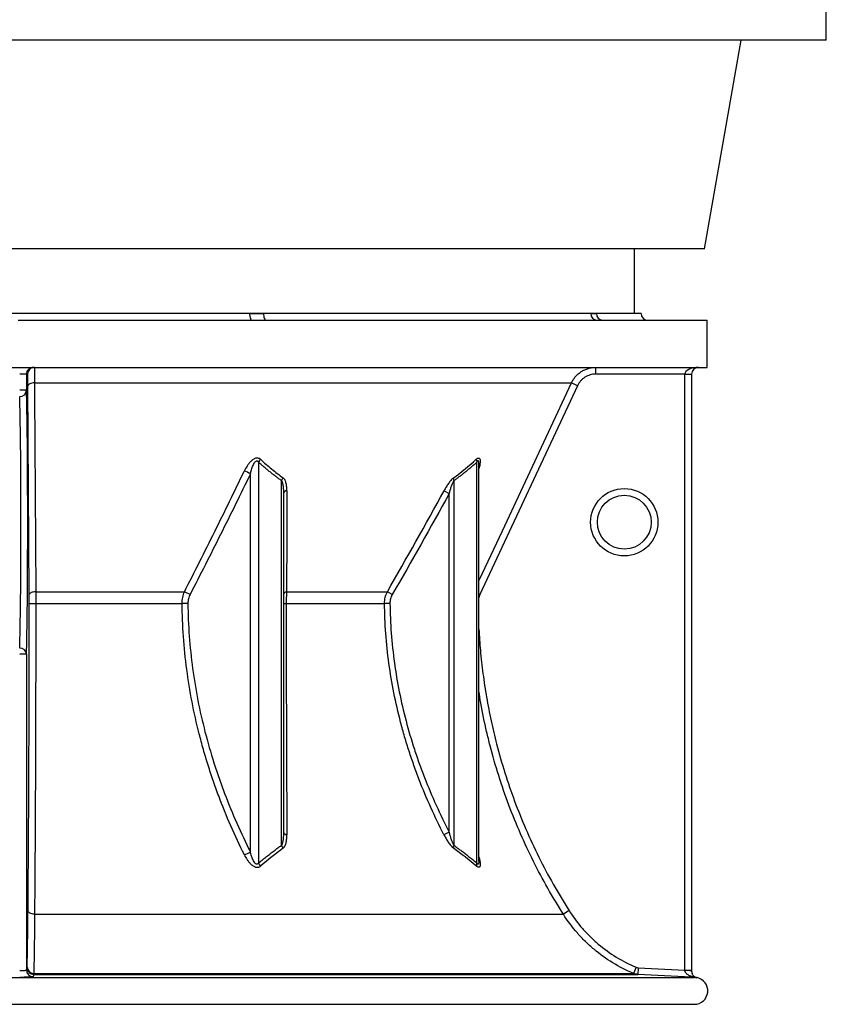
# Model space of a CAD drawing. Header units: millimetres. Extents: x 1979 to 3209, y 561 to 4041.
# Tile 2 of 8: x 2595 to 3194, y 561 to 1292. Entities that reach past the tile are written whole.
import ezdxf

# ---------------------------------------------------------------- set-up
doc = ezdxf.new("R2010")
doc.units = ezdxf.units.MM

msp = doc.modelspace()

# ---------------------------------------------------------------- linework, layer by layer
at = {"color": 7, "linetype": 'Continuous', "lineweight": 25}
for p, q in [((3193.53, 1276.67), (3193.53, 1306.67)), ((3193.53, 1276.67), (1993.53, 1276.67)), ((3103.03, 1121.78), (3130.34, 1276.67)), ((3103.03, 1121.78), (2084.03, 1121.78)), ((3051.03, 1073.78), (3051.03, 1121.78)), ((2765.34, 1073.78), (2421.71, 1073.78)), ((2593.53, 1068.78), (3105.03, 1068.78)), ((2775.67, 1073.78), (2765.34, 1073.78)), ((3018.65, 1073.78), (2775.67, 1073.78)), ((3022.93, 1073.78), (3018.65, 1073.78)), ((3056.03, 1073.78), (3022.93, 1073.78)), ((3105.03, 1033.78), (3105.03, 1068.78)), ((2082.03, 1033.78), (3105.03, 1033.78)), ((3022.4, 1028.78), (3022.4, 1033.78)), ((2599.65, 1028.78), (2594.65, 1028.78)), ((2599.65, 1028.78), (2599.65, 1016.86)), ((2600.54, 1028.78), (2599.65, 1028.78)), ((3088.53, 1028.78), (3022.4, 1028.78)), ((3088.53, 1028.78), (3093.53, 1028.78)), ((3088.53, 586.15), (3088.53, 1028.78)), ((3093.53, 1028.78), (3093.53, 586.15)), ((2599.65, 1016.86), (2594.65, 1016.86)), ((2601.74, 865.03), (2600.73, 1020.12)), ((2605.6, 1022.23), (3004.26, 1022.23)), ((3008.79, 1020.12), (2936.37, 865.03)), ((3008.79, 1020.12), (3004.26, 1022.23)), ((2771.97, 963.38), (2771.97, 665.73)), ((2934.13, 665.73), (2934.13, 963.38)), ((2935.56, 961.87), (2935.55, 962.1)), ((2935.59, 667.04), (2935.59, 961.87)), ((2765.93, 673.91), (2765.93, 954.66)), ((2789, 678.82), (2789, 949.65)), ((2917.09, 949.65), (2917.09, 678.82)), ((2790.47, 940.07), (2790.47, 688.68)), ((2909.72, 942.18), (2913.56, 940.07)), ((2913.56, 688.68), (2913.56, 940.07)), ((2606.57, 867.14), (2716.95, 867.14)), ((2792.8, 867.14), (2867.64, 867.14)), ((2871.3, 865.03), (2867.64, 867.14)), ((2606.57, 858.51), (2715.23, 858.51)), ((2792.52, 858.51), (2865.53, 858.51)), ((2869.56, 858.55), (2865.53, 858.51)), ((2599.65, 820.71), (2594.65, 820.71)), ((2599.65, 820.71), (2599.65, 586.29)), ((2913.56, 688.68), (2909.68, 686.67)), ((3002.53, 630.34), (2998.31, 627.66)), ((2605.69, 627.66), (2998.31, 627.66)), ((2599.65, 586.29), (2600.1, 587.96)), ((3052.24, 588.35), (3050.3, 583.74)), ((3053.92, 587.96), (3053.66, 582.97)), ((3053.92, 587.96), (3088.53, 586.15)), ((3088.53, 586.15), (3093.53, 586.15)), ((2091.4, 580.77), (3095.65, 580.77)), ((2605.07, 583.74), (3050.3, 583.74)), ((2605.09, 582.97), (3053.66, 582.97)), ((3095.66, 580.84), (3095.65, 580.77)), ((3097.53, 580.58), (3097.52, 580.58)), ((2092.03, 560.78), (3095.03, 560.78))]:
    msp.add_line(p, q, dxfattribs=at)
at = {"color": 1, "linetype": 'Continuous', "lineweight": 25}
for p, q in [((2936.37, 865.03), (2935.59, 865.39)), ((3097.52, 580.58), (3097.4, 580.52)), ((2091.48, 560.78), (3095.57, 560.78))]:
    msp.add_line(p, q, dxfattribs=at)
at = {"color": 7, "linetype": 'Continuous', "lineweight": 25, "flags": 128}
for points in [[(2765.34, 1073.78), (2765.38, 1072.81), (2765.48, 1071.87), (2765.66, 1071), (2765.89, 1070.25), (2766.17, 1069.62), (2766.49, 1069.16), (2766.84, 1068.88), (2767.2, 1068.78)], [(2775.67, 1073.78), (2775.71, 1072.81), (2775.82, 1071.87), (2776, 1071), (2776.24, 1070.25), (2776.54, 1069.62), (2776.88, 1069.16), (2777.25, 1068.88), (2777.64, 1068.78)], [(2605.6, 1022.23), (2604.65, 1022.18), (2603.74, 1022.05), (2602.9, 1021.85), (2602.17, 1021.59), (2601.57, 1021.27), (2601.11, 1020.91), (2600.83, 1020.52), (2600.73, 1020.12)], [(2605.6, 1022.23), (2605.65, 1013.17), (2605.88, 976.93), (2606.57, 867.14)], [(2606.57, 867.14), (2605.62, 867.08), (2604.72, 866.95), (2603.89, 866.75), (2603.17, 866.49), (2602.57, 866.17), (2602.12, 865.81), (2601.84, 865.43), (2601.74, 865.03)], [(2719.54, 858.55), (2719.04, 858.54), (2718.52, 858.54), (2717.97, 858.53), (2717.42, 858.53), (2716.86, 858.52), (2716.31, 858.51), (2715.76, 858.51), (2715.23, 858.51)], [(2605.69, 627.66), (2604.74, 627.73), (2603.83, 627.89), (2602.99, 628.15), (2602.26, 628.48), (2601.65, 628.88), (2601.2, 629.34), (2600.92, 629.83), (2600.82, 630.34)], [(2605.09, 582.97), (2604.95, 582.44), (2604.65, 581.29)], [(3095.65, 580.77), (3088.28, 581.15), (3053.66, 582.97)]]:
    msp.add_lwpolyline(points, dxfattribs=at)
at = {"color": 1, "linetype": 'Continuous', "lineweight": 25, "flags": 128}
msp.add_lwpolyline([(2935.59, 875.17), (2936.07, 876.2), (2953, 912.44), (3004.26, 1022.23)], dxfattribs=at)
at = {"color": 7, "linetype": 'Continuous', "lineweight": 25}
for radius in [25, 20]:
    msp.add_circle((3043.53, 918.78), radius, dxfattribs=at)
for centre, radius, start, end in [((3023.46, 1073.59), 4.81, 177.69044, 267.48727), ((3027.76, 1073.61), 4.83, 177.95364, 267.79583), ((3061.03, 1073.78), 5, 180, 270), ((2604.65, 1028.78), 5, 90.00279, 180.00279), ((2605.54, 1028.78), 5, 90.00279, 180.00279), ((3098.53, 1028.78), 5, 90, 180), ((2594.79, 1017.06), 4.87, 268.45013, 357.64943), ((2779.11, 960.13), 7.85, 136.8275, 155.4744), ((2938.51, 965.47), 4.86, 179.67551, 205.42503), ((2755.74, 938.79), 18.86, 57.26812, 72.41188), ((2796.17, 947.04), 7.62, 141.68389, 159.94939), ((2922.03, 951.52), 5.28, 177.34638, 200.71174), ((2793.27, 939.29), 2.91, 94.26761, 164.3313), ((2710.8, 849.94), 18.27, 55.69365, 70.3415), ((2793.17, 864.38), 2.78, 97.63795, 166.64193), ((2605.44, 993.15), 134.65, 268.43544, 270.48073), ((2792.19, 889.89), 31.39, 266.85867, 270.59812), ((2594.79, 820.51), 4.87, 2.35057, 91.54987), ((2793.19, 689.51), 2.85, 197.04911, 266.6737), ((2755.76, 689.15), 18.32, 288.07593, 303.71638), ((2796.17, 681.42), 7.62, 199.96794, 218.29732), ((2922.04, 676.96), 5.28, 159.36644, 182.80506), ((2779.16, 668.73), 7.79, 202.64215, 222.57318), ((2938.62, 663.76), 4.9, 156.36, 183.58192), ((2604.65, 586.29), 5, 180.08542, 269.91982), ((2605.1, 587.97), 5, 180.0854, 269.91223), ((2604.96, 588.58), 4.84, 182.7658, 271.34919), ((3089.78, 567.47), 18.38, 78.24084, 93.85811), ((3098.53, 585.48), 5, 180.00483, 200.95803), ((3098.53, 585.48), 5, 227.63927, 258.38062), ((3095.53, 570.78), 10, 270.24278, 78.48574), ((3095.81, 577.1), 3.74, 72.11256, 92.39953), ((3095.03, 688.78), 128, 270, 270.24278)]:
    msp.add_arc(centre, radius, start, end, dxfattribs=at)
for centre, major_axis, ratio, start_param, end_param in [((3098.53, 1028.78), (10, 0), 0.5, 1.570796, 3.141593), ((2599.13, 918.78), (0, 105), 0.013964, 3.5068, 5.917978), ((2594.13, 918.78), (0, 100), 0.014662, 3.5068, 5.917978)]:
    msp.add_ellipse(centre, major_axis=major_axis, ratio=ratio, start_param=start_param, end_param=end_param, dxfattribs=at)
for points, knots in [([(2765.34, 1073.78), (2766.21, 1073.78), (2767.07, 1073.75), (2768.8, 1073.7), (2769.66, 1073.68), (2771.38, 1073.68), (2772.24, 1073.7), (2773.95, 1073.75), (2774.81, 1073.78), (2775.67, 1073.78)], [0, 0, 0, 0, 0.25, 0.25, 0.5, 0.5, 0.75, 0.75, 1, 1, 1, 1]), ([(3018.65, 1073.78), (3019.02, 1073.78), (3019.38, 1073.75), (3020.11, 1073.7), (3020.46, 1073.68), (3021.18, 1073.68), (3021.53, 1073.7), (3022.23, 1073.75), (3022.58, 1073.78), (3022.93, 1073.78)], [0, 0, 0, 0, 0.25, 0.25, 0.5, 0.5, 0.75, 0.75, 1, 1, 1, 1]), ([(2605.54, 1033.78), (2605.54, 1033.78), (2605.55, 1033.71), (2605.55, 1033.45), (2605.55, 1033.25), (2605.56, 1032.85), (2605.56, 1032.7), (2605.56, 1032.37), (2605.56, 1032.19), (2605.57, 1031.61), (2605.57, 1031.16), (2605.58, 1030.41), (2605.58, 1030.14), (2605.58, 1029.57), (2605.58, 1029.28), (2605.58, 1028.35), (2605.59, 1027.69), (2605.59, 1026.27), (2605.59, 1025.52), (2605.59, 1024.33), (2605.59, 1023.92), (2605.59, 1023.09), (2605.6, 1022.67), (2605.6, 1022.23)], [0, 0, 0, 0, 0.125, 0.125, 0.25, 0.25, 0.3125, 0.3125, 0.375, 0.375, 0.5, 0.5, 0.5625, 0.5625, 0.625, 0.625, 0.75, 0.75, 0.875, 0.875, 0.9375, 0.9375, 1, 1, 1, 1]), ([(3004.26, 1022.23), (3004.67, 1023.1), (3005.13, 1023.92), (3006.16, 1025.5), (3006.72, 1026.25), (3007.66, 1027.32), (3007.99, 1027.66), (3008.66, 1028.33), (3009.01, 1028.65), (3010.09, 1029.58), (3010.84, 1030.14), (3012.03, 1030.9), (3012.44, 1031.13), (3013.27, 1031.59), (3013.7, 1031.8), (3015, 1032.39), (3015.88, 1032.71), (3017.69, 1033.24), (3018.61, 1033.44), (3020.02, 1033.65), (3020.5, 1033.7), (3021.45, 1033.76), (3021.92, 1033.78), (3022.4, 1033.78)], [0, 0, 0, 0, 0.125, 0.125, 0.25, 0.25, 0.3125, 0.3125, 0.375, 0.375, 0.5, 0.5, 0.5625, 0.5625, 0.625, 0.625, 0.75, 0.75, 0.875, 0.875, 0.9375, 0.9375, 1, 1, 1, 1]), ([(2600.73, 1020.12), (2600.73, 1020.77), (2600.72, 1021.4), (2600.71, 1022.59), (2600.7, 1023.15), (2600.69, 1024.21), (2600.68, 1024.71), (2600.67, 1025.4), (2600.67, 1025.63), (2600.66, 1026.05), (2600.66, 1026.25), (2600.64, 1026.82), (2600.63, 1027.15), (2600.62, 1027.59), (2600.62, 1027.73), (2600.61, 1027.97), (2600.6, 1028.09), (2600.58, 1028.58), (2600.56, 1028.78), (2600.54, 1028.78)], [0, 0, 0, 0, 0.125, 0.125, 0.25, 0.25, 0.375, 0.375, 0.4375, 0.4375, 0.5, 0.5, 0.625, 0.625, 0.6875, 0.6875, 0.75, 0.75, 1, 1, 1, 1]), ([(3022.4, 1028.78), (3021.68, 1028.78), (3020.97, 1028.73), (3019.56, 1028.53), (3018.86, 1028.38), (3017.51, 1027.98), (3016.85, 1027.74), (3015.87, 1027.3), (3015.55, 1027.14), (3014.93, 1026.8), (3014.62, 1026.62), (3013.73, 1026.05), (3013.16, 1025.63), (3012.35, 1024.94), (3012.09, 1024.7), (3011.58, 1024.19), (3011.34, 1023.93), (3010.17, 1022.6), (3009.4, 1021.42), (3008.79, 1020.12)], [0, 0, 0, 0, 0.125, 0.125, 0.25, 0.25, 0.375, 0.375, 0.4375, 0.4375, 0.5, 0.5, 0.625, 0.625, 0.6875, 0.6875, 0.75, 0.75, 1, 1, 1, 1]), ([(2773.39, 965.5), (2773.16, 965.7), (2772.92, 965.88), (2772.4, 966.17), (2772.11, 966.29), (2771.66, 966.41), (2771.5, 966.44), (2771.18, 966.47), (2771.02, 966.48), (2770.53, 966.46), (2770.18, 966.41), (2769.51, 966.23), (2769.18, 966.1), (2768.53, 965.78), (2768.22, 965.59), (2767.62, 965.18), (2767.33, 964.96), (2766.77, 964.48), (2766.5, 964.23), (2765.72, 963.45), (2765.24, 962.89), (2764.34, 961.73), (2763.92, 961.13), (2762.74, 959.31), (2762.06, 958.06), (2761.43, 956.77)], [0, 0, 0, 0, 0.0625, 0.0625, 0.125, 0.125, 0.15625, 0.15625, 0.1875, 0.1875, 0.25, 0.25, 0.3125, 0.3125, 0.375, 0.375, 0.4375, 0.4375, 0.5, 0.5, 0.625, 0.625, 0.75, 0.75, 1, 1, 1, 1]), ([(2773.39, 965.5), (2776.11, 963.03), (2778.87, 960.64), (2784.47, 956.06), (2787.31, 953.86), (2790.18, 951.77)], [0, 0, 0, 0, 0.5, 0.5, 1, 1, 1, 1]), ([(2765.93, 954.66), (2766.19, 955.72), (2766.47, 956.77), (2766.95, 958.33), (2767.12, 958.84), (2767.49, 959.87), (2767.69, 960.39), (2768.12, 961.39), (2768.36, 961.89), (2768.76, 962.61), (2768.9, 962.84), (2769.21, 963.29), (2769.37, 963.51), (2769.75, 963.9), (2769.96, 964.09), (2770.31, 964.27), (2770.43, 964.32), (2770.68, 964.37), (2770.8, 964.37), (2771.04, 964.32), (2771.15, 964.27), (2771.36, 964.15), (2771.45, 964.07), (2771.71, 963.81), (2771.85, 963.6), (2771.97, 963.38)], [0, 0, 0, 0, 0.25, 0.25, 0.375, 0.375, 0.5, 0.5, 0.625, 0.625, 0.6875, 0.6875, 0.75, 0.75, 0.8125, 0.8125, 0.84375, 0.84375, 0.875, 0.875, 0.90625, 0.90625, 0.9375, 0.9375, 1, 1, 1, 1]), ([(2789, 949.65), (2788.65, 949.91), (2787.95, 950.42), (2786.89, 951.19), (2785.83, 951.98), (2784.77, 952.78), (2783.71, 953.6), (2782.65, 954.42), (2781.58, 955.26), (2780.52, 956.12), (2779.45, 956.98), (2778.39, 957.86), (2777.32, 958.75), (2776.25, 959.65), (2775.18, 960.56), (2774.11, 961.49), (2773.04, 962.43), (2772.33, 963.07), (2771.97, 963.38)], [0, 0, 0, 0, 0.060487, 0.121232, 0.182237, 0.243505, 0.305037, 0.366837, 0.428906, 0.491247, 0.553861, 0.616751, 0.679919, 0.743367, 0.807097, 0.871111, 0.935412, 1, 1, 1, 1]), ([(2934.13, 963.38), (2933.77, 963.07), (2933.06, 962.43), (2931.98, 961.49), (2930.91, 960.56), (2929.84, 959.65), (2928.78, 958.75), (2927.71, 957.86), (2926.64, 956.98), (2925.58, 956.12), (2924.51, 955.26), (2923.45, 954.42), (2922.39, 953.6), (2921.33, 952.78), (2920.27, 951.98), (2919.21, 951.19), (2918.15, 950.42), (2917.44, 949.91), (2917.09, 949.65)], [0, 0, 0, 0, 0.064588, 0.128889, 0.192903, 0.256633, 0.320081, 0.383249, 0.446139, 0.508753, 0.571094, 0.633163, 0.694963, 0.756495, 0.817763, 0.878768, 0.939513, 1, 1, 1, 1]), ([(2716.95, 867.14), (2724.54, 881.96), (2732.03, 896.85), (2746.85, 926.73), (2754.17, 941.73), (2761.43, 956.77)], [0, 0, 0, 0, 0.5, 0.5, 1, 1, 1, 1]), ([(2765.93, 954.66), (2758.62, 939.61), (2751.24, 924.61), (2736.31, 894.73), (2728.76, 879.84), (2721.1, 865.03)], [0, 0, 0, 0, 0.5, 0.5, 1, 1, 1, 1]), ([(2793.05, 942.18), (2793.05, 943.1), (2793.02, 944), (2792.85, 945.78), (2792.72, 946.65), (2792.43, 947.9), (2792.31, 948.31), (2792.04, 949.12), (2791.88, 949.5), (2791.51, 950.24), (2791.3, 950.59), (2790.92, 951.07), (2790.79, 951.23), (2790.5, 951.51), (2790.35, 951.65), (2790.18, 951.77)], [0, 0, 0, 0, 0.25, 0.25, 0.5, 0.5, 0.625, 0.625, 0.75, 0.75, 0.875, 0.875, 0.9375, 0.9375, 1, 1, 1, 1]), ([(2916.76, 951.77), (2916.42, 951.52), (2916.09, 951.24), (2915.44, 950.6), (2915.12, 950.24), (2914.48, 949.5), (2914.17, 949.11), (2913.56, 948.31), (2913.26, 947.9), (2912.38, 946.63), (2911.82, 945.77), (2910.74, 944), (2910.23, 943.1), (2909.72, 942.18)], [0, 0, 0, 0, 0.125, 0.125, 0.25, 0.25, 0.375, 0.375, 0.5, 0.5, 0.75, 0.75, 1, 1, 1, 1]), ([(2789, 949.65), (2789.11, 949.5), (2789.21, 949.33), (2789.37, 948.98), (2789.45, 948.79), (2789.65, 948.24), (2789.75, 947.85), (2789.93, 947.07), (2790.01, 946.67), (2790.14, 945.86), (2790.19, 945.46), (2790.32, 944.23), (2790.38, 943.41), (2790.45, 941.74), (2790.47, 940.91), (2790.47, 940.07)], [0, 0, 0, 0, 0.0625, 0.0625, 0.125, 0.125, 0.25, 0.25, 0.375, 0.375, 0.5, 0.5, 0.75, 0.75, 1, 1, 1, 1]), ([(2913.56, 940.07), (2913.79, 940.91), (2914.03, 941.74), (2914.53, 943.4), (2914.79, 944.23), (2915.35, 945.87), (2915.65, 946.68), (2916.14, 947.86), (2916.31, 948.24), (2916.59, 948.8), (2916.68, 948.98), (2916.88, 949.33), (2916.98, 949.5), (2917.09, 949.65)], [0, 0, 0, 0, 0.25, 0.25, 0.5, 0.5, 0.75, 0.75, 0.875, 0.875, 0.9375, 0.9375, 1, 1, 1, 1]), ([(2601.76, 858.55), (2601.76, 859.67), (2601.76, 860.79), (2601.75, 862.96), (2601.75, 864.01), (2601.74, 865.03)], [0, 0, 0, 0, 0.5, 0.5, 1, 1, 1, 1]), ([(2606.57, 867.14), (2606.57, 865.78), (2606.57, 864.38), (2606.57, 862.22), (2606.57, 861.49), (2606.57, 860), (2606.57, 859.25), (2606.57, 858.51)], [0, 0, 0, 0, 0.5, 0.5, 0.75, 0.75, 1, 1, 1, 1]), ([(2715.23, 858.51), (2715.22, 859.26), (2715.26, 860.01), (2715.4, 861.5), (2715.51, 862.25), (2715.95, 864.42), (2716.38, 865.81), (2716.95, 867.14)], [0, 0, 0, 0, 0.25, 0.25, 0.5, 0.5, 1, 1, 1, 1]), ([(2721.1, 865.03), (2720.59, 864.05), (2720.2, 863.01), (2719.79, 861.38), (2719.69, 860.82), (2719.56, 859.69), (2719.53, 859.12), (2719.54, 858.55)], [0, 0, 0, 0, 0.5, 0.5, 0.75, 0.75, 1, 1, 1, 1]), ([(2792.8, 867.14), (2792.76, 866.47), (2792.71, 865.79), (2792.64, 864.39), (2792.61, 863.67), (2792.54, 861.49), (2792.51, 860.01), (2792.52, 858.51)], [0, 0, 0, 0, 0.25, 0.25, 0.5, 0.5, 1, 1, 1, 1]), ([(2865.53, 858.51), (2865.52, 859.26), (2865.56, 860.01), (2865.73, 861.5), (2865.87, 862.24), (2866.41, 864.42), (2866.94, 865.81), (2867.64, 867.14)], [0, 0, 0, 0, 0.25, 0.25, 0.5, 0.5, 1, 1, 1, 1]), ([(2871.3, 865.03), (2870.73, 864.04), (2870.29, 863), (2869.85, 861.37), (2869.74, 860.81), (2869.59, 859.69), (2869.56, 859.12), (2869.56, 858.55)], [0, 0, 0, 0, 0.5, 0.5, 0.75, 0.75, 1, 1, 1, 1]), ([(2600.82, 630.34), (2600.89, 638.88), (2600.96, 647.58), (2601.1, 665.29), (2601.16, 674.29), (2601.28, 692.62), (2601.33, 701.93), (2601.39, 713.77), (2601.4, 716.15), (2601.43, 720.92), (2601.44, 723.3), (2601.47, 730.48), (2601.49, 735.27), (2601.55, 749.71), (2601.59, 759.4), (2601.65, 778.9), (2601.67, 788.71), (2601.71, 808.45), (2601.73, 818.39), (2601.75, 838.37), (2601.76, 848.43), (2601.76, 858.55)], [0, 0, 0, 0, 0.125, 0.125, 0.25, 0.25, 0.375, 0.375, 0.40625, 0.40625, 0.4375, 0.4375, 0.5, 0.5, 0.625, 0.625, 0.75, 0.75, 0.875, 0.875, 1, 1, 1, 1]), ([(2606.57, 858.51), (2606.56, 848.28), (2606.56, 838.12), (2606.54, 817.93), (2606.52, 807.89), (2606.49, 787.95), (2606.46, 778.04), (2606.41, 758.34), (2606.38, 748.55), (2606.32, 733.96), (2606.3, 729.12), (2606.27, 721.87), (2606.26, 719.46), (2606.24, 714.64), (2606.23, 712.24), (2606.19, 705.05), (2606.17, 700.29), (2606.12, 690.85), (2606.09, 686.16), (2606.04, 676.86), (2606.01, 672.25), (2605.95, 663.1), (2605.92, 658.56), (2605.83, 645.09), (2605.76, 636.29), (2605.69, 627.66)], [0, 0, 0, 0, 0.125, 0.125, 0.25, 0.25, 0.375, 0.375, 0.5, 0.5, 0.5625, 0.5625, 0.59375, 0.59375, 0.625, 0.625, 0.6875, 0.6875, 0.75, 0.75, 0.8125, 0.8125, 0.875, 0.875, 1, 1, 1, 1]), ([(2761.45, 671.74), (2754.38, 685.94), (2748.01, 700.54), (2740.98, 719.3), (2739.63, 723.08), (2737.01, 730.69), (2735.75, 734.52), (2733.33, 742.23), (2732.17, 746.11), (2729.96, 753.9), (2728.91, 757.82), (2723.93, 777.46), (2720.85, 793.38), (2717.64, 817.6), (2716.81, 825.73), (2715.65, 842.1), (2715.31, 850.29), (2715.23, 858.51)], [0, 0, 0, 0, 0.25, 0.25, 0.3125, 0.3125, 0.375, 0.375, 0.4375, 0.4375, 0.5, 0.5, 0.75, 0.75, 0.875, 0.875, 1, 1, 1, 1]), ([(2719.54, 858.55), (2719.7, 842.21), (2720.89, 826.1), (2725.17, 794.3), (2728.25, 778.62), (2734.22, 755.39), (2736.43, 747.69), (2739.47, 738.14), (2740.09, 736.23), (2741.36, 732.42), (2742, 730.53), (2743.98, 724.86), (2745.35, 721.11), (2752.42, 702.49), (2758.82, 688.01), (2765.93, 673.91)], [0, 0, 0, 0, 0.25, 0.25, 0.5, 0.5, 0.625, 0.625, 0.65625, 0.65625, 0.6875, 0.6875, 0.75, 0.75, 1, 1, 1, 1]), ([(2792.52, 858.51), (2792.52, 843.46), (2792.53, 828.6), (2792.58, 799.21), (2792.62, 784.69), (2792.68, 763.15), (2792.71, 756.01), (2792.75, 745.35), (2792.76, 741.81), (2792.79, 734.75), (2792.81, 731.23), (2792.84, 724.22), (2792.85, 720.74), (2792.89, 713.81), (2792.9, 710.37), (2792.95, 700.11), (2792.99, 693.35), (2793.02, 686.67)], [0, 0, 0, 0, 0.25, 0.25, 0.5, 0.5, 0.625, 0.625, 0.6875, 0.6875, 0.75, 0.75, 0.8125, 0.8125, 0.875, 0.875, 1, 1, 1, 1]), ([(2909.68, 686.67), (2902.83, 699.98), (2896.68, 713.61), (2889.93, 731.06), (2888.63, 734.57), (2886.13, 741.62), (2884.92, 745.17), (2882.62, 752.29), (2881.52, 755.87), (2879.42, 763.05), (2878.42, 766.65), (2873.71, 784.7), (2870.81, 799.27), (2866.8, 828.68), (2865.69, 843.52), (2865.53, 858.51)], [0, 0, 0, 0, 0.25, 0.25, 0.3125, 0.3125, 0.375, 0.375, 0.4375, 0.4375, 0.5, 0.5, 0.75, 0.75, 1, 1, 1, 1]), ([(2869.56, 858.55), (2869.73, 843.67), (2870.85, 828.96), (2874.85, 799.9), (2877.74, 785.54), (2883.34, 764.24), (2885.42, 757.18), (2888.85, 746.65), (2890.05, 743.15), (2892.54, 736.17), (2893.84, 732.68), (2900.58, 715.38), (2906.72, 701.87), (2913.56, 688.68)], [0, 0, 0, 0, 0.25, 0.25, 0.5, 0.5, 0.625, 0.625, 0.6875, 0.6875, 0.75, 0.75, 1, 1, 1, 1]), ([(2790.47, 688.68), (2790.47, 687.81), (2790.45, 686.95), (2790.38, 685.24), (2790.33, 684.39), (2790.15, 682.71), (2790.04, 681.88), (2789.76, 680.66), (2789.66, 680.26), (2789.45, 679.69), (2789.38, 679.51), (2789.21, 679.15), (2789.12, 678.98), (2789, 678.82)], [0, 0, 0, 0, 0.25, 0.25, 0.5, 0.5, 0.75, 0.75, 0.875, 0.875, 0.9375, 0.9375, 1, 1, 1, 1]), ([(2917.09, 678.82), (2916.98, 678.98), (2916.87, 679.15), (2916.67, 679.51), (2916.57, 679.7), (2916.29, 680.27), (2916.12, 680.67), (2915.79, 681.47), (2915.63, 681.88), (2915.33, 682.71), (2915.19, 683.13), (2914.77, 684.39), (2914.51, 685.24), (2914.01, 686.95), (2913.78, 687.81), (2913.56, 688.68)], [0, 0, 0, 0, 0.0625, 0.0625, 0.125, 0.125, 0.25, 0.25, 0.375, 0.375, 0.5, 0.5, 0.75, 0.75, 1, 1, 1, 1]), ([(2790.19, 676.7), (2790.53, 676.95), (2790.81, 677.25), (2791.31, 677.91), (2791.53, 678.28), (2791.9, 679.05), (2792.06, 679.45), (2792.33, 680.29), (2792.44, 680.72), (2792.73, 682.03), (2792.85, 682.93), (2793, 684.78), (2793.03, 685.71), (2793.02, 686.67)], [0, 0, 0, 0, 0.125, 0.125, 0.25, 0.25, 0.375, 0.375, 0.5, 0.5, 0.75, 0.75, 1, 1, 1, 1]), ([(2909.68, 686.67), (2910.17, 685.72), (2910.68, 684.77), (2911.76, 682.92), (2912.31, 682.02), (2913.19, 680.71), (2913.49, 680.28), (2914.11, 679.45), (2914.43, 679.05), (2915.07, 678.28), (2915.4, 677.92), (2916.08, 677.25), (2916.42, 676.94), (2916.76, 676.7)], [0, 0, 0, 0, 0.25, 0.25, 0.5, 0.5, 0.625, 0.625, 0.75, 0.75, 0.875, 0.875, 1, 1, 1, 1]), ([(2771.97, 665.73), (2771.85, 665.53), (2771.71, 665.34), (2771.38, 665.03), (2771.18, 664.91), (2770.84, 664.83), (2770.72, 664.83), (2770.49, 664.86), (2770.37, 664.89), (2770.02, 665.04), (2769.81, 665.2), (2769.43, 665.55), (2769.26, 665.75), (2768.94, 666.16), (2768.8, 666.38), (2768.38, 667.05), (2768.14, 667.52), (2767.7, 668.47), (2767.5, 668.95), (2767.13, 669.93), (2766.95, 670.42), (2766.47, 671.9), (2766.19, 672.91), (2765.93, 673.91)], [0, 0, 0, 0, 0.0625, 0.0625, 0.125, 0.125, 0.15625, 0.15625, 0.1875, 0.1875, 0.25, 0.25, 0.3125, 0.3125, 0.375, 0.375, 0.5, 0.5, 0.625, 0.625, 0.75, 0.75, 1, 1, 1, 1]), ([(2771.97, 665.73), (2772.47, 666.13), (2773.46, 666.94), (2774.95, 668.14), (2776.42, 669.31), (2777.87, 670.46), (2779.31, 671.58), (2780.74, 672.69), (2782.15, 673.77), (2783.55, 674.82), (2784.94, 675.86), (2786.3, 676.87), (2787.66, 677.85), (2788.56, 678.5), (2789, 678.82)], [0, 0, 0, 0, 0.0892, 0.177327, 0.264384, 0.350372, 0.435292, 0.519147, 0.601938, 0.683667, 0.764335, 0.843946, 0.9225, 1, 1, 1, 1]), ([(2917.09, 678.82), (2917.5, 678.52), (2918.33, 677.93), (2919.58, 677.02), (2920.84, 676.09), (2922.12, 675.14), (2923.4, 674.18), (2924.7, 673.19), (2926.01, 672.18), (2927.33, 671.15), (2928.67, 670.11), (2930.02, 669.04), (2931.38, 667.95), (2932.75, 666.85), (2933.67, 666.1), (2934.13, 665.73)], [0, 0, 0, 0, 0.071501, 0.143901, 0.217199, 0.2914, 0.366503, 0.44251, 0.519423, 0.597243, 0.675972, 0.755611, 0.836161, 0.917624, 1, 1, 1, 1]), ([(2761.45, 671.74), (2762.07, 670.49), (2762.76, 669.27), (2763.96, 667.52), (2764.38, 666.95), (2765.3, 665.84), (2765.79, 665.32), (2766.58, 664.58), (2766.86, 664.35), (2767.43, 663.91), (2767.73, 663.7), (2768.33, 663.32), (2768.65, 663.16), (2769.13, 662.94), (2769.3, 662.88), (2769.63, 662.77), (2769.79, 662.72), (2770.12, 662.64), (2770.29, 662.61), (2770.62, 662.57), (2770.78, 662.56), (2771.27, 662.55), (2771.57, 662.58), (2772.02, 662.69), (2772.16, 662.74), (2772.44, 662.84), (2772.58, 662.9), (2772.96, 663.11), (2773.2, 663.27), (2773.42, 663.45)], [0, 0, 0, 0, 0.25, 0.25, 0.375, 0.375, 0.5, 0.5, 0.5625, 0.5625, 0.625, 0.625, 0.6875, 0.6875, 0.71875, 0.71875, 0.75, 0.75, 0.78125, 0.78125, 0.8125, 0.8125, 0.875, 0.875, 0.90625, 0.90625, 0.9375, 0.9375, 1, 1, 1, 1]), ([(2600.12, 588.35), (2600.19, 590.5), (2600.26, 593.02), (2600.36, 597.34), (2600.39, 598.87), (2600.44, 601.3), (2600.46, 602.13), (2600.49, 603.84), (2600.5, 604.71), (2600.57, 609.17), (2600.63, 613.02), (2600.73, 621.26), (2600.78, 625.66), (2600.82, 630.34)], [0, 0, 0, 0, 0.25, 0.25, 0.375, 0.375, 0.4375, 0.4375, 0.5, 0.5, 0.75, 0.75, 1, 1, 1, 1]), ([(3002.53, 630.34), (3005.51, 625.66), (3008.81, 621.25), (3014.24, 615.03), (3016.13, 613.03), (3019.08, 610.13), (3020.09, 609.17), (3022.14, 607.31), (3023.18, 606.39), (3028.46, 601.94), (3032.9, 598.74), (3042.24, 593.02), (3047.12, 590.5), (3052.24, 588.35)], [0, 0, 0, 0, 0.25, 0.25, 0.375, 0.375, 0.4375, 0.4375, 0.5, 0.5, 0.75, 0.75, 1, 1, 1, 1]), ([(2605.69, 627.66), (2605.65, 622.77), (2605.61, 618.18), (2605.53, 609.57), (2605.48, 605.55), (2605.4, 599.96), (2605.37, 598.17), (2605.33, 595.63), (2605.32, 594.8), (2605.29, 593.19), (2605.27, 592.41), (2605.2, 588.63), (2605.14, 585.99), (2605.07, 583.74)], [0, 0, 0, 0, 0.25, 0.25, 0.5, 0.5, 0.625, 0.625, 0.6875, 0.6875, 0.75, 0.75, 1, 1, 1, 1]), ([(3050.3, 583.74), (3044.96, 585.99), (3039.85, 588.62), (3030.11, 594.58), (3025.47, 597.93), (3018.86, 603.5), (3016.71, 605.45), (3013.61, 608.5), (3012.6, 609.53), (3010.61, 611.64), (3009.64, 612.71), (3004.88, 618.15), (3001.42, 622.77), (2998.31, 627.66)], [0, 0, 0, 0, 0.25, 0.25, 0.5, 0.5, 0.625, 0.625, 0.6875, 0.6875, 0.75, 0.75, 1, 1, 1, 1]), ([(2594.65, 585.78), (2594.98, 585.78), (2595.3, 585.78), (2595.78, 585.79), (2595.94, 585.79), (2596.25, 585.8), (2596.4, 585.81), (2596.86, 585.83), (2597.14, 585.84), (2597.68, 585.88), (2597.94, 585.9), (2598.4, 585.95), (2598.6, 585.97), (2598.97, 586.03), (2599.13, 586.06), (2599.38, 586.12), (2599.48, 586.15), (2599.61, 586.22), (2599.65, 586.25), (2599.65, 586.29)], [0, 0, 0, 0, 0.125, 0.125, 0.1875, 0.1875, 0.25, 0.25, 0.375, 0.375, 0.5, 0.5, 0.625, 0.625, 0.75, 0.75, 0.875, 0.875, 1, 1, 1, 1]), ([(3095.66, 580.84), (3095.5, 580.87), (3095.33, 580.9), (3094.98, 580.98), (3094.81, 581.02), (3094.28, 581.16), (3093.93, 581.26), (3092.87, 581.61), (3092.16, 581.9), (3091.16, 582.44), (3090.83, 582.64), (3090.2, 583.09), (3089.89, 583.35), (3089.48, 583.77), (3089.35, 583.92), (3089.11, 584.24), (3088.99, 584.42), (3088.8, 584.78), (3088.72, 584.97), (3088.59, 585.38), (3088.56, 585.59), (3088.54, 585.8)], [0, 0, 0, 0, 0.0625, 0.0625, 0.125, 0.125, 0.25, 0.25, 0.5, 0.5, 0.625, 0.625, 0.75, 0.75, 0.8125, 0.8125, 0.875, 0.875, 0.9375, 0.9375, 1, 1, 1, 1]), ([(3093.53, 585.46), (3093.53, 585.23), (3093.54, 585.01), (3093.6, 584.6), (3093.64, 584.4), (3093.73, 584.02), (3093.79, 583.85), (3093.91, 583.53), (3093.98, 583.38), (3094.18, 582.95), (3094.34, 582.7), (3094.66, 582.27), (3094.82, 582.08), (3095.33, 581.56), (3095.69, 581.3), (3096.2, 580.99), (3096.37, 580.91), (3096.69, 580.76), (3096.84, 580.7), (3096.96, 580.66)], [0, 0, 0, 0, 0.0625, 0.0625, 0.125, 0.125, 0.1875, 0.1875, 0.25, 0.25, 0.375, 0.375, 0.5, 0.5, 0.75, 0.75, 0.875, 0.875, 1, 1, 1, 1]), ([(2604.65, 581.29), (2604.64, 581.26), (2604.57, 581.23), (2604.29, 581.16), (2604.1, 581.13), (2603.72, 581.08), (2603.58, 581.07), (2603.27, 581.04), (2603.09, 581.02), (2602.55, 580.98), (2602.13, 580.95), (2601.21, 580.91), (2600.7, 580.89), (2599.62, 580.85), (2599.05, 580.83), (2598.15, 580.82), (2597.84, 580.81), (2597.22, 580.8), (2596.9, 580.8), (2595.95, 580.79), (2595.31, 580.78), (2594.65, 580.78)], [0, 0, 0, 0, 0.125, 0.125, 0.25, 0.25, 0.3125, 0.3125, 0.375, 0.375, 0.5, 0.5, 0.625, 0.625, 0.75, 0.75, 0.8125, 0.8125, 0.875, 0.875, 1, 1, 1, 1]), ([(3096.96, 580.66), (3097.03, 580.63), (3097.11, 580.61), (3097.18, 580.59), (3097.25, 580.56), (3097.32, 580.54), (3097.39, 580.52), (3097.39, 580.52), (3097.39, 580.52), (3097.4, 580.52)], [0, 0, 0, 0, 0.000795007, 0.000795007, 0.000795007, 0.001590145, 0.001590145, 0.001590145, 0.001610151, 0.001610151, 0.001610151, 0.001610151])]:
    msp.add_open_spline(points, degree=3, knots=knots, dxfattribs=at)
for points in [[(2916.76, 951.77), (2922.54, 955.95), (2928.17, 960.56), (2933.66, 965.5)], [(2793.05, 942.18), (2792.98, 917.05), (2792.89, 892.01), (2792.8, 867.14)], [(2867.64, 867.14), (2881.91, 892.01), (2895.91, 917.05), (2909.72, 942.18)], [(2913.56, 940.07), (2899.69, 914.93), (2885.64, 889.9), (2871.3, 865.03)], [(2790.19, 676.7), (2784.5, 672.52), (2778.93, 668.07), (2773.42, 663.45)], [(2933.73, 663.45), (2928.15, 668.07), (2922.5, 672.52), (2916.76, 676.7)], [(2600.1, 587.96), (2600.11, 587.99), (2600.12, 588.12), (2600.12, 588.35)], [(3052.24, 588.35), (3052.77, 588.12), (3053.34, 587.99), (3053.92, 587.96)], [(3088.54, 585.8), (3088.54, 585.92), (3088.53, 586.03), (3088.53, 586.15)], [(3093.53, 586.15), (3093.53, 585.92), (3093.53, 585.69), (3093.53, 585.46)], [(2605.07, 583.74), (2605.08, 583.51), (2605.08, 583.16), (2605.09, 583), (2605.09, 582.97)], [(3053.66, 582.97), (3053.07, 583), (3051.93, 583.16), (3050.83, 583.51), (3050.3, 583.74)], [(3097.4, 580.52), (3096.82, 580.66), (3096.24, 580.74), (3095.65, 580.77)], [(3095.66, 580.84), (3096.24, 580.76), (3096.82, 580.66), (3097.4, 580.52)]]:
    msp.add_open_spline(points, degree=3, dxfattribs=at)
at = {"color": 1, "linetype": 'Continuous', "lineweight": 25}
for points, knots in [([(2933.66, 965.5), (2934, 965.78), (2934.68, 966.34), (2935.55, 966.57), (2936.19, 966.2), (2936.59, 965.06), (2936.54, 962.97), (2936.16, 960.59), (2935.75, 958.99), (2935.59, 958.36)], [0, 0, 0, 0, 0.107937, 0.216531, 0.311324, 0.43776, 0.647386, 0.860929, 1, 1, 1, 1]), ([(2935.55, 962.1), (2935.56, 962.45), (2935.58, 963.18), (2935.45, 963.92), (2935.24, 964.27), (2935.08, 964.38), (2934.86, 964.34), (2934.52, 964.05), (2934.29, 963.66), (2934.13, 963.38)], [0, 0, 0, 0, 0.219137, 0.467807, 0.543907, 0.622075, 0.708346, 0.795011, 1, 1, 1, 1]), ([(2936.37, 865.03), (2936.14, 864.53), (2935.82, 863.83), (2935.64, 863.07), (2935.59, 862.85)], [0, 0, 0, 0, 0.702499, 1, 1, 1, 1]), ([(2935.59, 839.38), (2935.92, 834.13), (2936.6, 823.08), (2938.51, 806.19), (2941.15, 788.74), (2944.54, 771.33), (2948.98, 752.59), (2954.71, 732.6), (2961.96, 711.5), (2970.34, 690.63), (2979.91, 670.06), (2990.56, 649.82), (2998.54, 636.83), (3002.53, 630.34)], [0, 0, 0, 0, 0.071024, 0.149745, 0.229652, 0.309594, 0.389501, 0.489975, 0.590516, 0.69099, 0.79397, 0.897021, 1, 1, 1, 1]), ([(2998.31, 627.66), (2994.37, 634.07), (2986.49, 646.88), (2975.94, 666.84), (2966.28, 687.44), (2957.66, 708.7), (2950.11, 730.56), (2944.85, 748.83), (2940.47, 766.76), (2937.55, 780.23), (2936.04, 790.3), (2935.59, 793.28)], [0, 0, 0, 0, 0.126461, 0.253006, 0.379466, 0.509079, 0.638782, 0.768394, 0.82868, 0.949279, 1, 1, 1, 1]), ([(2935.59, 670.33), (2935.72, 669.86), (2936.12, 668.45), (2936.5, 666.41), (2936.68, 664.33), (2936.43, 663.01), (2935.78, 662.49), (2934.97, 662.6), (2934.23, 663.04), (2933.82, 663.38), (2933.73, 663.45)], [0, 0, 0, 0, 0.105665, 0.316881, 0.487452, 0.658457, 0.764112, 0.86998, 0.970789, 1, 1, 1, 1]), ([(2935.58, 667.03), (2935.58, 666.91), (2935.61, 666.24), (2935.53, 665.48), (2935.3, 664.98), (2935.13, 664.83), (2934.94, 664.83), (2934.64, 665.01), (2934.36, 665.35), (2934.17, 665.65), (2934.13, 665.73)], [0, 0, 0, 0, 0.078822, 0.426639, 0.534632, 0.60169, 0.689318, 0.765577, 0.942897, 1, 1, 1, 1])]:
    msp.add_open_spline(points, degree=3, knots=knots, dxfattribs=at)

doc.saveas('drawing.dxf')
